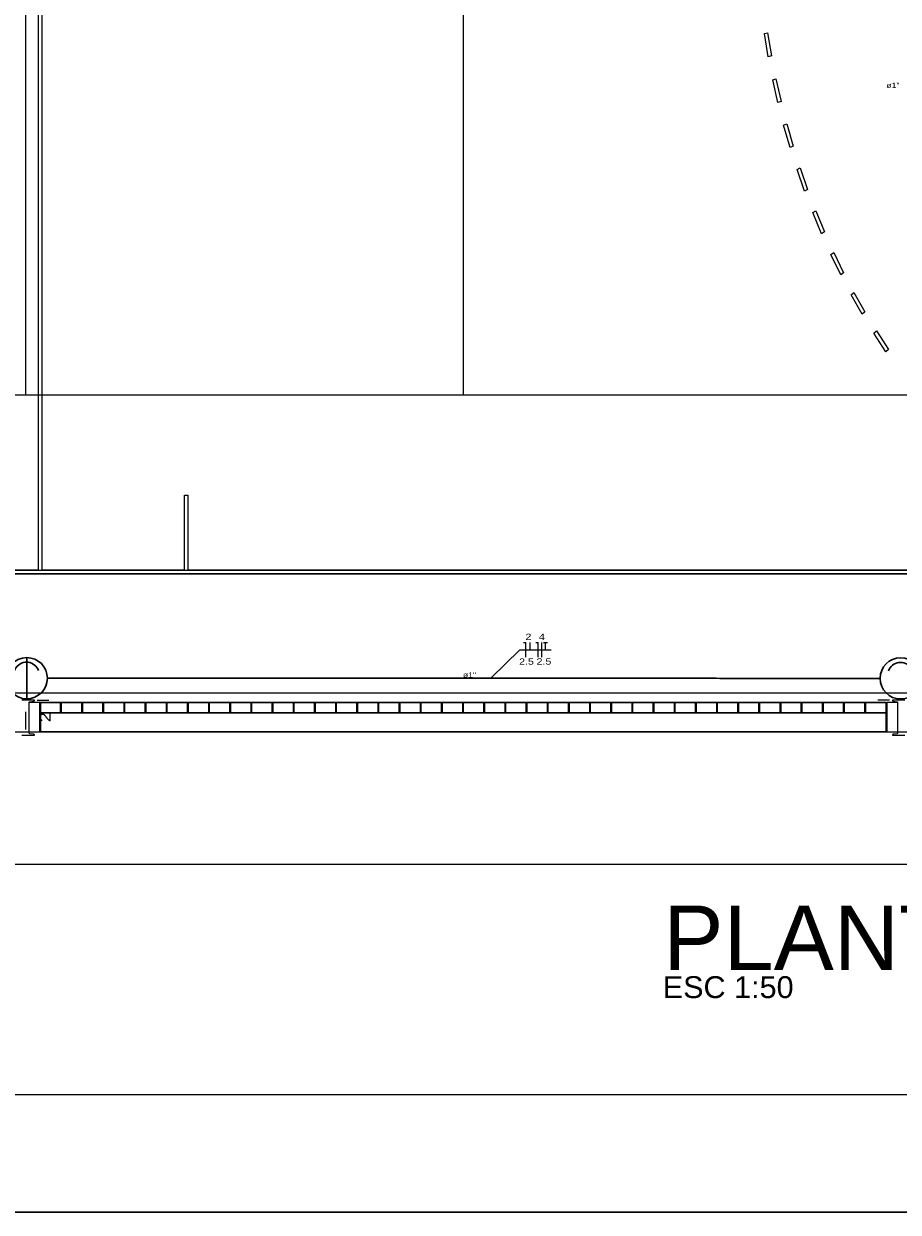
# Model space of a CAD drawing. Header units: millimetres. Extents: x 10050 to 25386, y -10594 to -3144.
# Tile 13 of 29: x 17429 to 18627, y -10594 to -8964. Entities that reach past the tile are written whole.
import ezdxf

# ---------------------------------------------------------------- set-up
doc = ezdxf.new("R2010")
doc.units = ezdxf.units.MM
for name, color, linetype in [('Anotação - Geral', 7, 'Continuous'), ('Interior - Mobiliário', 7, 'Continuous'), ('Janelas ARCHICAD', 7, 'Continuous'), ('Linha & Trama.2D', 7, 'Continuous'), ('Linha _ Trama.2D', 7, 'Continuous')]:
    doc.layers.add(name, color=color, linetype=linetype)
for name, color, linetype, lineweight in [('DI-Pontilhado', 7, 'Continuous', 20), ('DI-Títulos', 3, 'Continuous', 5), ('EL-Condutos', 4, 'Continuous', 30), ('EL-Fios', 9, 'Continuous', 20), ('EL-Textos condutos', 7, 'Continuous', 20), ('EL-Textos fios', 7, 'Continuous', 20), ('P-SIMBOL', 3, 'Continuous', 30), ('Textos', 7, 'Continuous', 5)]:
    doc.layers.add(name, color=color, linetype=linetype, lineweight=lineweight)
doc.styles.add('ARIAL', font='arial.ttf', dxfattribs={"width": 1.2})
doc.styles.add('GENERATED_STYLE_1', font='arial.ttf')

msp = doc.modelspace()

# ---------------------------------------------------------------- linework, layer by layer
at = {"layer": 'DI-Pontilhado'}
msp.add_line((14467.42, -9935.3), (20336.94, -9935.3), dxfattribs=at)
at = {"layer": 'EL-Condutos', "linetype": 'Continuous'}
msp.add_spline([(18601.78, -9862.09), (18547.44, -9862.08), (18496.47, -9862.07), (18448.64, -9862.06), (18403.7, -9862.06), (18361.42, -9862.05), (18321.55, -9862.04), (18283.85, -9862.03), (18248.08, -9862.02), (18214, -9862.02), (18181.37, -9862.01), (18149.94, -9862.01), (18119.48, -9862), (18089.74, -9861.99), (18060.48, -9861.99), (18031.47, -9861.98), (18002.45, -9861.98), (17973.2, -9861.97), (17943.46, -9861.96), (17913, -9861.96), (17881.57, -9861.95), (17848.94, -9861.95), (17814.85, -9861.94), (17779.09, -9861.93), (17741.39, -9861.92), (17701.52, -9861.92), (17659.23, -9861.91), (17614.3, -9861.9), (17566.47, -9861.89), (17515.5, -9861.88), (17461.16, -9861.87)], degree=3, dxfattribs=at)
at = {"layer": 'EL-Fios'}
for p, q in [((18113.34, -9812.93), (18116.67, -9812.93)), ((18116.67, -9832.93), (18116.67, -9812.93)), ((18122.64, -9822.93), (18122.64, -9812.93)), ((18130.27, -9812.93), (18133.6, -9812.93)), ((18133.6, -9832.93), (18133.6, -9812.93)), ((18138.6, -9832.93), (18138.6, -9812.93)), ((18140.94, -9812.93), (18146.27, -9812.93)), ((18143.6, -9822.93), (18143.6, -9812.93))]:
    msp.add_line(p, q, dxfattribs=at)
at = {"layer": 'EL-Textos fios'}
for p, q in [((18068.43, -9861.99), (18108.34, -9822.93)), ((18108.34, -9822.93), (18151.27, -9822.93))]:
    msp.add_line(p, q, dxfattribs=at)
at = {"layer": 'Interior - Mobiliário', "color": 102, "linetype": 'Continuous', "lineweight": 0}
for p, q in [((17448.84, -9713.29), (17448.84, -7564.09)), ((17453.29, -7564.09), (17453.29, -9713.29)), ((18443.48, -8977.89), (18447.86, -8976.91)), ((18448.79, -9009.65), (18443.48, -8977.89)), ((18447.86, -8976.91), (18453.13, -9008.49)), ((18453.13, -9008.49), (18448.79, -9009.65)), ((18454.96, -9041.17), (18459.27, -9039.83)), ((18462, -9072.42), (18454.96, -9041.17)), ((18459.27, -9039.83), (18466.27, -9070.91)), ((18466.27, -9070.91), (18462, -9072.42)), ((18469.89, -9103.37), (18474.12, -9101.69)), ((18478.62, -9133.99), (18469.89, -9103.37)), ((18474.12, -9101.69), (18482.8, -9132.14)), ((18482.8, -9132.14), (18478.62, -9133.99)), ((18488.19, -9164.23), (18492.32, -9162.21)), ((18498.59, -9194.07), (18488.19, -9164.23)), ((18492.32, -9162.21), (18502.66, -9191.89)), ((18502.66, -9191.89), (18498.59, -9194.07)), ((18509.8, -9223.48), (18513.81, -9221.13)), ((18521.81, -9252.41), (18509.8, -9223.48)), ((18513.81, -9221.13), (18525.75, -9249.9)), ((18525.75, -9249.9), (18521.81, -9252.41)), ((18534.61, -9280.84), (18538.48, -9278.18)), ((18548.19, -9308.74), (18534.61, -9280.84)), ((18538.48, -9278.18), (18551.98, -9305.92)), ((18551.98, -9305.92), (18548.19, -9308.74)), ((18562.52, -9336.08), (18566.23, -9333.1)), ((18577.6, -9362.82), (18562.52, -9336.08)), ((18566.23, -9333.1), (18581.23, -9359.69)), ((18581.23, -9359.69), (18577.6, -9362.82)), ((18593.4, -9388.93), (18596.94, -9385.66)), ((18596.94, -9385.66), (18613.36, -9410.98)), ((18609.91, -9414.39), (18593.4, -9388.93)), ((18613.36, -9410.98), (18609.91, -9414.39)), ((17648.98, -9713.29), (17648.98, -9610.72)), ((17648.98, -9610.72), (17653.43, -9610.72)), ((17653.43, -9610.72), (17653.43, -9713.29)), ((19231.06, -9718.69), (15671.06, -9718.69)), ((15671.06, -9718.69), (19231.06, -9718.69)), ((17253.14, -9713.29), (17448.84, -9713.29)), ((17453.29, -9713.29), (17648.98, -9713.29)), ((17653.43, -9713.29), (18955.34, -9713.29))]:
    msp.add_line(p, q, dxfattribs=at)
at = {"layer": 'Janelas ARCHICAD', "color": 102, "linetype": 'Continuous', "lineweight": 0}
for p, q in [((18262.09, -9909.3), (18262.09, -9895.3)), ((18291.09, -9909.3), (18291.09, -9895.3)), ((18320.09, -9909.3), (18320.09, -9895.3)), ((18349.09, -9909.3), (18349.09, -9895.3)), ((18378.09, -9909.3), (18378.09, -9895.3)), ((18407.09, -9909.3), (18407.09, -9895.3)), ((18436.09, -9909.3), (18436.09, -9895.3)), ((18465.09, -9909.3), (18465.09, -9895.3)), ((18494.09, -9909.3), (18494.09, -9895.3)), ((18523.09, -9909.3), (18523.09, -9895.3)), ((18552.09, -9909.3), (18552.09, -9895.3)), ((18581.09, -9909.3), (18581.09, -9895.3)), ((18610.09, -9895.3), (18610.09, -9909.3)), ((18610.09, -9895.3), (18610.09, -9909.3)), ((18610.09, -9909.3), (18610.09, -9935.3)), ((18610.09, -9935.3), (17450.09, -9935.3))]:
    msp.add_line(p, q, dxfattribs=at)
at = {"layer": 'Janelas ARCHICAD', "color": 5, "linetype": 'Continuous', "lineweight": 0}
for p, q in [((18263.29, -9909.3), (18263.29, -9895.3)), ((18292.29, -9909.3), (18292.29, -9895.3)), ((18321.29, -9909.3), (18321.29, -9895.3)), ((18350.29, -9909.3), (18350.29, -9895.3)), ((18379.29, -9909.3), (18379.29, -9895.3)), ((18408.29, -9909.3), (18408.29, -9895.3)), ((18437.29, -9909.3), (18437.29, -9895.3)), ((18466.29, -9909.3), (18466.29, -9895.3)), ((18495.29, -9909.3), (18495.29, -9895.3)), ((18524.29, -9909.3), (18524.29, -9895.3)), ((18553.29, -9909.3), (18553.29, -9895.3)), ((18582.29, -9909.3), (18582.29, -9895.3)), ((18611.29, -9895.3), (18611.29, -9909.3)), ((18611.29, -9895.3), (18611.29, -9909.3)), ((18611.29, -9909.3), (18611.29, -9935.3)), ((17451.29, -9935.3), (18611.29, -9935.3))]:
    msp.add_line(p, q, dxfattribs=at)
at = {"layer": 'Linha & Trama.2D', "color": 7, "linetype": 'Continuous', "lineweight": 0}
for p, q in [((25225.47, -10433.15), (10454.29, -10433.15)), ((25386.47, -10594.15), (10050.29, -10594.15)), ((10050.29, -10594.15), (25386.47, -10594.15)), ((10050.29, -10594.15), (25225.47, -10594.15))]:
    msp.add_line(p, q, dxfattribs=at)
at = {"layer": 'Linha _ Trama.2D', "color": 97, "linetype": 'Continuous', "lineweight": 0}
for p, q in [((17431.06, -7675.55), (17431.06, -9473.87)), ((18030.5, -7675.55), (18030.5, -9473.87)), ((19229.38, -9473.87), (15670.46, -9473.87)), ((15171.06, -9882.04), (19731.06, -9882.04)), ((17431.06, -9908.04), (17431.06, -9932.04)), ((17447.06, -9892.04), (17463.06, -9892.04)), ((17450.09, -9895.3), (17450.09, -9909.3)), ((18610.09, -9895.3), (17450.09, -9895.3)), ((18610.09, -9895.3), (17450.09, -9895.3)), ((17450.09, -9895.3), (17450.09, -9909.3)), ((17450.09, -9895.3), (17450.09, -9909.3)), ((17451.29, -9895.3), (18611.29, -9895.3)), ((17451.29, -9895.3), (18611.29, -9895.3)), ((17451.29, -9895.3), (17451.29, -9909.3)), ((17451.29, -9895.3), (17451.29, -9909.3)), ((17479.09, -9909.3), (17479.09, -9895.3)), ((17480.29, -9909.3), (17480.29, -9895.3)), ((17508.09, -9909.3), (17508.09, -9895.3)), ((17509.29, -9909.3), (17509.29, -9895.3)), ((17537.09, -9909.3), (17537.09, -9895.3)), ((17538.29, -9909.3), (17538.29, -9895.3)), ((17566.09, -9909.3), (17566.09, -9895.3)), ((17567.29, -9909.3), (17567.29, -9895.3)), ((17595.09, -9909.3), (17595.09, -9895.3)), ((17596.29, -9909.3), (17596.29, -9895.3)), ((17624.09, -9909.3), (17624.09, -9895.3)), ((17625.29, -9909.3), (17625.29, -9895.3)), ((17653.09, -9909.3), (17653.09, -9895.3)), ((17654.29, -9909.3), (17654.29, -9895.3)), ((17682.09, -9909.3), (17682.09, -9895.3)), ((17683.29, -9909.3), (17683.29, -9895.3)), ((17711.09, -9909.3), (17711.09, -9895.3)), ((17712.29, -9909.3), (17712.29, -9895.3)), ((17740.09, -9909.3), (17740.09, -9895.3)), ((17741.29, -9909.3), (17741.29, -9895.3)), ((17769.09, -9909.3), (17769.09, -9895.3)), ((17770.29, -9909.3), (17770.29, -9895.3)), ((17798.09, -9909.3), (17798.09, -9895.3)), ((17799.29, -9909.3), (17799.29, -9895.3)), ((17827.09, -9909.3), (17827.09, -9895.3)), ((17828.29, -9909.3), (17828.29, -9895.3)), ((17856.09, -9909.3), (17856.09, -9895.3)), ((17857.29, -9909.3), (17857.29, -9895.3)), ((17885.09, -9909.3), (17885.09, -9895.3)), ((17886.29, -9909.3), (17886.29, -9895.3)), ((17914.09, -9909.3), (17914.09, -9895.3)), ((17915.29, -9909.3), (17915.29, -9895.3)), ((17943.09, -9909.3), (17943.09, -9895.3)), ((17944.29, -9909.3), (17944.29, -9895.3)), ((17972.09, -9909.3), (17972.09, -9895.3)), ((17973.29, -9909.3), (17973.29, -9895.3)), ((18001.09, -9909.3), (18001.09, -9895.3)), ((18002.29, -9909.3), (18002.29, -9895.3)), ((18030.09, -9909.3), (18030.09, -9895.3)), ((18031.29, -9909.3), (18031.29, -9895.3)), ((18059.09, -9909.3), (18059.09, -9895.3)), ((18060.29, -9909.3), (18060.29, -9895.3)), ((18088.09, -9909.3), (18088.09, -9895.3)), ((18089.29, -9909.3), (18089.29, -9895.3)), ((18117.09, -9909.3), (18117.09, -9895.3)), ((18118.29, -9909.3), (18118.29, -9895.3)), ((18146.09, -9909.3), (18146.09, -9895.3)), ((18147.29, -9909.3), (18147.29, -9895.3)), ((18175.09, -9909.3), (18175.09, -9895.3)), ((18176.29, -9909.3), (18176.29, -9895.3)), ((18204.09, -9909.3), (18204.09, -9895.3)), ((18205.29, -9909.3), (18205.29, -9895.3)), ((18233.09, -9909.3), (18233.09, -9895.3)), ((18234.29, -9909.3), (18234.29, -9895.3)), ((18615.06, -9892.04), (18599.06, -9892.04)), ((18611.29, -9895.3), (18611.29, -9909.3)), ((17450.09, -9909.3), (17450.09, -9935.3)), ((18610.09, -9909.3), (17450.09, -9909.3)), ((17450.09, -9909.3), (17450.09, -9935.3)), ((17451.29, -9909.3), (18611.29, -9909.3)), ((17451.29, -9909.3), (17451.29, -9935.3)), ((18611.29, -9909.3), (18611.29, -9935.3)), ((13803.79, -9935.3), (17453.79, -9935.3))]:
    msp.add_line(p, q, dxfattribs=at)
for points in [[(15091.06, -9935.3), (19114.84, -9935.3), (19771.06, -9935.3), (19771.06, -7335.3), (15091.06, -7335.3)], [(15670.46, -7559.66), (19231.37, -7559.66), (19231.37, -9714.28), (15670.46, -9714.28)]]:
    msp.add_lwpolyline(points, close=True, dxfattribs=at)
for points in [[(17426.12, -9940.04), (17436, -9940.04), (17443.06, -9940.04), (17443.06, -9939.54), (17442.86, -9939.01), (17442.37, -9938.75), (17436.69, -9937.95), (17436.2, -9937.68), (17436, -9937.16), (17436, -9894.92), (17436.2, -9894.39), (17436.69, -9894.12), (17442.37, -9893.33), (17442.86, -9893.06), (17443.06, -9892.54), (17443.06, -9892.04), (17436, -9892.04), (17426.12, -9892.04)], [(17450.09, -9895.3), (17436, -9895.3)], [(18626.12, -9895.3), (18611.29, -9895.3)], [(18636, -9892.04), (18626.12, -9892.04), (18619.06, -9892.04), (18619.06, -9892.54), (18619.26, -9893.06), (18619.75, -9893.33), (18625.43, -9894.12), (18625.92, -9894.39), (18626.12, -9894.92), (18626.12, -9937.16), (18625.92, -9937.68), (18625.43, -9937.95), (18619.75, -9938.75), (18619.26, -9939.01), (18619.06, -9939.54), (18619.06, -9940.04), (18626.12, -9940.04), (18636, -9940.04)], [(17436, -9935.3), (17450.09, -9935.3)], [(18611.29, -9935.3), (18626.12, -9935.3)], [(19931.06, -10117.38), (14931.06, -10117.38)]]:
    msp.add_lwpolyline(points, dxfattribs=at)
at = {"layer": 'P-SIMBOL'}
msp.add_line((17432.68, -9890.11), (17432.68, -9833.61), dxfattribs=at)
for points in [[(17448.91, -9851.41), (17447.94, -9849.24), (17446.68, -9847.22), (17445.16, -9845.39), (17443.41, -9843.78), (17441.45, -9842.42), (17439.34, -9841.34), (17437.09, -9840.55), (17434.76, -9840.07), (17432.39, -9839.91), (17430.01, -9840.07), (17427.68, -9840.55), (17425.44, -9841.34), (17423.32, -9842.42), (17421.37, -9843.78), (17419.62, -9845.39), (17418.1, -9847.22), (17416.84, -9849.24), (17415.87, -9851.41)], [(18646.49, -9851.65), (18645.52, -9849.48), (18644.26, -9847.46), (18642.74, -9845.63), (18640.99, -9844.02), (18639.04, -9842.66), (18636.92, -9841.58), (18634.68, -9840.79), (18632.35, -9840.31), (18629.97, -9840.15), (18627.6, -9840.31), (18625.27, -9840.79), (18623.02, -9841.58), (18620.91, -9842.66), (18618.95, -9844.02), (18617.2, -9845.63), (18615.68, -9847.46), (18614.42, -9849.48), (18613.45, -9851.65)]]:
    msp.add_lwpolyline(points, dxfattribs=at)
for centre in [(17432.68, -9861.86), (18630.26, -9862.1)]:
    msp.add_circle(centre, 28.25, dxfattribs=at)

# ---------------------------------------------------------------- texts
at = {"layer": 'Anotação - Geral', "color": 7, "linetype": 'Continuous', "lineweight": 0, "style": 'GENERATED_STYLE_1'}
msp.add_text('PLANTA BAIXA - ELÉTRICO ( PONTOS DE FORÇA E CIRCUITOS )', height=88.55, dxfattribs=at).set_placement((18304.91, -10262.18))
at = {"layer": 'DI-Títulos', "style": 'ARIAL'}
msp.add_text('ESC 1:50', height=30, dxfattribs=at).set_placement((18304.15, -10300.51))
at = {"layer": 'EL-Textos condutos', "char_height": 7.06, "width": 25.416, "attachment_point": 8, "line_spacing_factor": 0.798, "style": 'ARIAL'}
for insert in [(18619.64, -9052.56), (18039.37, -9861.07)]:
    msp.add_mtext('ø1"', dxfattribs=dict(at, insert=insert))
at = {"layer": 'EL-Textos fios', "width": 10.4, "attachment_point": 8, "line_spacing_factor": 0.798, "style": 'ARIAL'}
for s, insert, char_height in [('2', (18120.14, -9809.47), 8.67), ('4', (18138.61, -9809.47), 8.67), ('2.5', (18117.47, -9843.52), 8.667), ('2.5', (18141.4, -9843.38), 8.667)]:
    msp.add_mtext(s, dxfattribs=dict(at, insert=insert, char_height=char_height))
at = {"layer": 'Textos', "insert": (17465.3, -9915.34), "char_height": 15, "width": 23.3584, "attachment_point": 8, "rotation": 90.00021, "line_spacing_factor": 0.6, "style": 'ARIAL'}
msp.add_mtext('2', dxfattribs=at)

doc.saveas('drawing.dxf')
